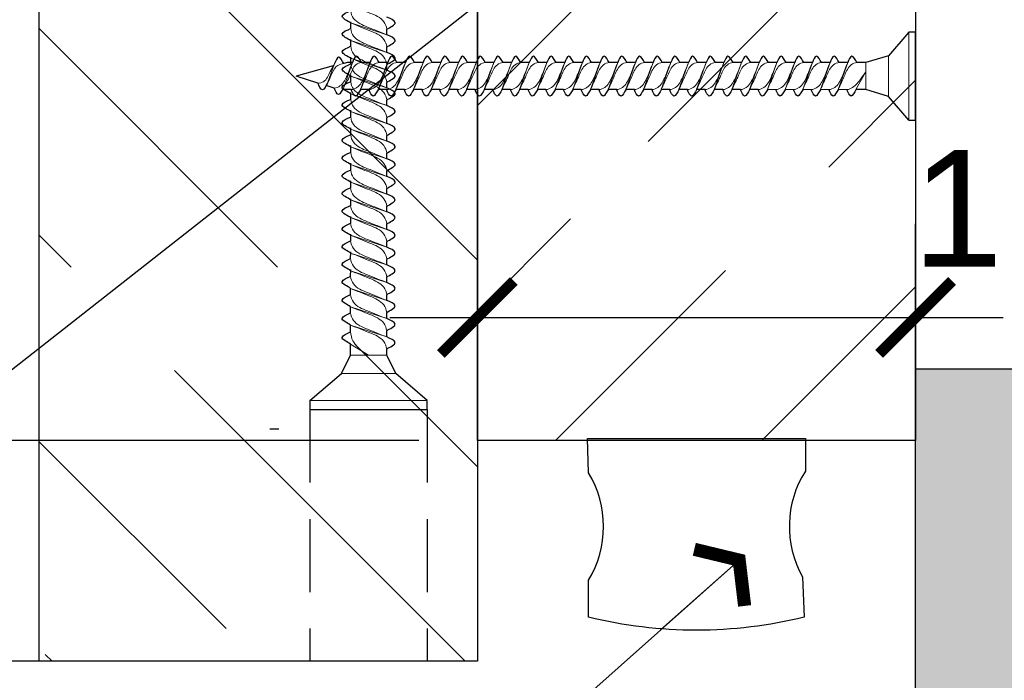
# Model space of a CAD drawing. Header units: inches. Extents: x 13.5 to 67, y 51.4 to 78.9.
# Tile 4 of 12: x 26.8 to 30.1, y 60.3 to 62.6. Entities that reach past the tile are written whole.
import ezdxf

# ---------------------------------------------------------------- set-up
doc = ezdxf.new("R2010")
doc.units = ezdxf.units.IN
doc.header["$MEASUREMENT"] = 0
doc.linetypes.add('DASHED', pattern=[0.75, 0.5, -0.25])
doc.linetypes.add('HIDDEN', pattern=[0.375, 0.25, -0.125])
for name, color, linetype in [('L-DETL-ANNO', 1, 'Continuous'), ('L-DETL-DIMS', 1, 'Continuous'), ('L-DETL-HIDD', 150, 'HIDDEN'), ('L-DETL-LIGHT', 247, 'Continuous'), ('L-DETL-LINE-BOLD', 3, 'Continuous'), ('L-DETL-LINE-MEDM-BOLD', 2, 'Continuous'), ('L-DETL-LINE-MEDM-FINE', 1, 'Continuous'), ('L-DETL-PATT-FINE', 96, 'Continuous'), ('L-DETL-PATT-MEDM', 135, 'Continuous')]:
    doc.layers.add(name, color=color, linetype=linetype)
doc.styles.add('Arial', font='arial.ttf')
doc.dimstyles.new('(IN) 3', dxfattribs={"dimscale": 4, "dimtxt": 0.1, "dimasz": 0.09, "dimexe": 0.08, "dimexo": 0.05, "dimgap": 0.02, "dimtad": 1, "dimdec": 3, "dimzin": 3, "dimdsep": 46, "dimlunit": 4, "dimtxsty": 'Arial', "dimblk": 'Arrowhead', "dimcen": 0.05, "dimdle": 0.075, "dimclrd": 256, "dimclre": 256, "dimclrt": 11, "dimadec": 0, "dimazin": 0, "dimtfac": 1, "dimtdec": 3, "dimtofl": 0, "dimtmove": 0, "dimatfit": 3, "dimldrblk": 'Arrowhead', "dimfxl": 1, "dimfrac": 2, "dimtolj": 1, "dimtzin": 0, "dimlwd": -1, "dimlwe": -1, "dimarcsym": 0})
doc.dimstyles.new('(IN) 3$0', dxfattribs={"dimscale": 4, "dimtxt": 0.1, "dimasz": 0.0625, "dimexe": 0.08, "dimexo": 0.05, "dimgap": 0.02, "dimtad": 1, "dimdec": 3, "dimzin": 3, "dimdsep": 46, "dimlunit": 4, "dimtxsty": 'Arial', "dimblk": 'ARCHTICK', "dimcen": 0.05, "dimdle": 0.075, "dimclrd": 256, "dimclre": 256, "dimclrt": 11, "dimadec": 0, "dimazin": 0, "dimtfac": 1, "dimtdec": 3, "dimtofl": 0, "dimtmove": 0, "dimatfit": 3, "dimldrblk": 'Arrowhead', "dimfxl": 1, "dimfrac": 2, "dimtolj": 1, "dimtzin": 0, "dimlwd": -1, "dimlwe": -1, "dimarcsym": 0})

# ---------------------------------------------------------------- blocks, each defined once
blk = doc.blocks.new('Arrowhead')
blk.add_line((0, 0), (-1, 0))
at = {"const_width": 0.125}
blk.add_lwpolyline([(-0.2507, 0.3602), (0, 0), (-0.2507, -0.3602)], dxfattribs=at)
blk = doc.blocks.new('_ARCHTICK')
at = {"linetype": 'ByBlock', "const_width": 0.15}
blk.add_lwpolyline([(-0.5, -0.5), (0.5, 0.5)], dxfattribs=at)
blk = doc.blocks.new('*D26')
at = {"layer": 'Defpoints', "color": 0, "transparency": 16777216}
for p in [(26.8198, 63.6088), (25.7915, 61.1137), (26.8196, 61.1137)]:
    blk.add_point(p, dxfattribs=at)
at = {"layer": 'L-DETL-DIMS', "transparency": 16777216}
for p, q in [((25.7915, 63.9088), (25.7915, 60.8137)), ((26.6198, 63.6088), (25.4715, 63.6088)), ((26.6196, 61.1137), (25.4715, 61.1137))]:
    blk.add_line(p, q, dxfattribs=at)
at = {"layer": 'L-DETL-DIMS', "transparency": 16777216, "xscale": 0.25, "yscale": 0.25, "zscale": 0.25}
for p, rotation in [((25.7915, 63.6088), 90), ((25.7915, 61.1137), 270)]:
    blk.add_blockref('_ARCHTICK', p, dxfattribs=dict(at, rotation=rotation))
at = {"layer": 'L-DETL-DIMS', "color": 11, "transparency": 16777216, "insert": (25.5047, 62.0897), "char_height": 0.4, "attachment_point": 5, "rotation": 90, "style": 'Arial'}
blk.add_mtext('\\A1;2 1/2"', dxfattribs=at)
blk = doc.blocks.new('*U39')
for p, q in [((0, -4.98), (0, 4.98)), ((0, 4.98), (0.77, 4.98)), ((0.77, 4.98), (3.06, 2.3)), ((3.06, 2.3), (5.63, 1.53)), ((5.66, 1.53), (6.63, 1.53)), ((7.66, 1.53), (8.63, 1.53)), ((9.66, 1.53), (10.63, 1.53)), ((11.66, 1.53), (12.63, 1.53)), ((13.66, 1.53), (14.63, 1.53)), ((15.66, 1.53), (16.63, 1.53)), ((17.66, 1.53), (18.63, 1.53)), ((19.66, 1.53), (20.63, 1.53)), ((21.66, 1.53), (22.63, 1.53)), ((23.66, 1.53), (24.63, 1.53)), ((25.66, 1.53), (26.63, 1.53)), ((27.66, 1.53), (28.63, 1.53)), ((29.66, 1.53), (30.63, 1.53)), ((31.66, 1.53), (32.63, 1.53)), ((33.66, 1.53), (34.63, 1.53)), ((35.66, 1.53), (36.63, 1.53)), ((37.66, 1.53), (38.63, 1.53)), ((39.66, 1.53), (40.63, 1.53)), ((41.66, 1.53), (42.63, 1.53)), ((43.66, 1.53), (44.63, 1.53)), ((45.66, 1.53), (46.63, 1.53)), ((47.66, 1.53), (48.63, 1.53)), ((49.66, 1.53), (50.63, 1.53)), ((51.66, 1.53), (52.63, 1.53)), ((53.66, 1.53), (54.63, 1.53)), ((55.66, 1.53), (56.63, 1.53)), ((57.66, 1.53), (58.63, 1.53)), ((59.66, 1.53), (60.63, 1.53)), ((61.66, 1.53), (62.63, 1.53)), ((63.66, 1.53), (64.2, 1.53)), ((64.2, 1.53), (64.63, 1.43)), ((65.82, 1.15), (70, 0)), ((67.56, -0.81), (70, 0)), ((65.7, -1.36), (66.62, -1.06)), ((3.06, -2.3), (5.63, -1.53)), ((5.63, -1.53), (6.73, -1.53)), ((7.75, -1.54), (8.75, -1.53)), ((9.75, -1.54), (10.75, -1.53)), ((11.75, -1.54), (12.75, -1.53)), ((13.75, -1.54), (14.75, -1.53)), ((15.75, -1.54), (16.75, -1.53)), ((17.78, -1.53), (18.78, -1.53)), ((18.7, -1.36), (18.7, -1.36)), ((19.78, -1.53), (20.78, -1.53)), ((21.78, -1.53), (22.78, -1.53)), ((23.78, -1.53), (24.78, -1.53)), ((25.78, -1.53), (26.78, -1.53)), ((27.78, -1.53), (28.78, -1.53)), ((29.78, -1.53), (30.78, -1.53)), ((31.78, -1.53), (32.78, -1.53)), ((33.78, -1.53), (34.78, -1.53)), ((35.78, -1.53), (36.78, -1.53)), ((37.78, -1.53), (38.78, -1.53)), ((39.78, -1.53), (40.78, -1.53)), ((41.78, -1.53), (42.78, -1.53)), ((43.78, -1.53), (44.78, -1.53)), ((45.78, -1.53), (46.78, -1.53)), ((47.78, -1.53), (48.78, -1.53)), ((49.78, -1.53), (50.78, -1.53)), ((51.78, -1.53), (52.78, -1.53)), ((53.78, -1.53), (54.78, -1.53)), ((55.78, -1.53), (56.78, -1.53)), ((57.78, -1.53), (58.78, -1.53)), ((59.78, -1.53), (60.78, -1.53)), ((61.78, -1.53), (62.78, -1.53)), ((63.78, -1.53), (64.78, -1.53)), ((0.77, -4.98), (3.06, -2.3)), ((0.77, -4.98), (0, -4.98))]:
    blk.add_line(p, q)
at = {"lineweight": 15}
for p, q in [((0.77, 4.98), (0.77, -4.98)), ((3.06, -2.3), (3.06, 2.3))]:
    blk.add_line(p, q, dxfattribs=at)
at = {"lineweight": 5}
for p, q in [((5.63, -1.53), (5.63, 1.53)), ((7.66, 1.53), (8.75, -1.53)), ((9.66, 1.53), (10.75, -1.53)), ((11.66, 1.53), (12.75, -1.53)), ((13.66, 1.53), (14.75, -1.53)), ((15.66, 1.53), (16.75, -1.53)), ((17.66, 1.53), (18.75, -1.53)), ((19.66, 1.53), (20.75, -1.53)), ((21.66, 1.53), (22.75, -1.53)), ((23.66, 1.53), (24.75, -1.53)), ((25.66, 1.53), (26.75, -1.53)), ((27.66, 1.53), (28.75, -1.53)), ((29.66, 1.53), (30.75, -1.53)), ((31.66, 1.53), (32.75, -1.53)), ((33.66, 1.53), (34.75, -1.53)), ((35.66, 1.53), (36.75, -1.53)), ((37.66, 1.53), (38.75, -1.53)), ((39.66, 1.53), (40.75, -1.53)), ((41.66, 1.53), (42.75, -1.53)), ((43.66, 1.53), (44.75, -1.53)), ((45.66, 1.53), (46.75, -1.53)), ((47.66, 1.53), (48.75, -1.53)), ((49.66, 1.53), (50.75, -1.53)), ((51.66, 1.53), (52.75, -1.53)), ((53.66, 1.53), (54.75, -1.53)), ((55.66, 1.53), (56.75, -1.53)), ((57.66, 1.53), (58.75, -1.53)), ((59.66, 1.53), (60.75, -1.53)), ((61.66, 1.53), (62.75, -1.53)), ((63.66, 1.53), (64.67, -1.36)), ((65.67, 1.44), (66.47, -0.81)), ((5.63, 0.49), (6.73, -1.53))]:
    blk.add_line(p, q, dxfattribs=at)
for points, start_tangent, end_tangent in [([(6.63, 1.53), (7.2, 2.25), (7.66, 1.53)], (0.571797, 0.820395), (0.389557, -0.921002)), ([(8.63, 1.53), (9.2, 2.25), (9.66, 1.53)], (0.571797, 0.820395), (0.389557, -0.921002)), ([(10.63, 1.53), (11.2, 2.25), (11.66, 1.53)], (0.571797, 0.820395), (0.389557, -0.921002)), ([(12.63, 1.53), (13.2, 2.25), (13.66, 1.53)], (0.571797, 0.820395), (0.389557, -0.921002)), ([(14.63, 1.53), (15.2, 2.25), (15.66, 1.53)], (0.571797, 0.820395), (0.389557, -0.921002)), ([(16.63, 1.53), (17.2, 2.25), (17.66, 1.53)], (0.571797, 0.820395), (0.389557, -0.921002)), ([(18.63, 1.53), (19.2, 2.25), (19.66, 1.53)], (0.571797, 0.820395), (0.389557, -0.921002)), ([(20.63, 1.53), (21.2, 2.25), (21.66, 1.53)], (0.571797, 0.820395), (0.389557, -0.921002)), ([(22.63, 1.53), (23.2, 2.25), (23.66, 1.53)], (0.571797, 0.820395), (0.389557, -0.921002)), ([(24.63, 1.53), (25.2, 2.25), (25.66, 1.53)], (0.571797, 0.820395), (0.389557, -0.921002)), ([(26.63, 1.53), (27.2, 2.25), (27.66, 1.53)], (0.571797, 0.820395), (0.389557, -0.921002)), ([(28.63, 1.53), (29.2, 2.25), (29.66, 1.53)], (0.571797, 0.820395), (0.389557, -0.921002)), ([(30.63, 1.53), (31.2, 2.25), (31.66, 1.53)], (0.571797, 0.820395), (0.389557, -0.921002)), ([(32.63, 1.53), (33.2, 2.25), (33.66, 1.53)], (0.571797, 0.820395), (0.389557, -0.921002)), ([(34.63, 1.53), (35.2, 2.25), (35.66, 1.53)], (0.571797, 0.820395), (0.389557, -0.921002)), ([(36.63, 1.53), (37.2, 2.25), (37.66, 1.53)], (0.571797, 0.820395), (0.389557, -0.921002)), ([(38.63, 1.53), (39.2, 2.25), (39.66, 1.53)], (0.571797, 0.820395), (0.389557, -0.921002)), ([(40.63, 1.53), (41.2, 2.25), (41.66, 1.53)], (0.571797, 0.820395), (0.389557, -0.921002)), ([(42.63, 1.53), (43.2, 2.25), (43.66, 1.53)], (0.571797, 0.820395), (0.389557, -0.921002)), ([(44.63, 1.53), (45.2, 2.25), (45.66, 1.53)], (0.571797, 0.820395), (0.389557, -0.921002)), ([(46.63, 1.53), (47.2, 2.25), (47.66, 1.53)], (0.571797, 0.820395), (0.389557, -0.921002)), ([(48.63, 1.53), (49.2, 2.25), (49.66, 1.53)], (0.571797, 0.820395), (0.389557, -0.921002)), ([(50.63, 1.53), (51.2, 2.25), (51.66, 1.53)], (0.571797, 0.820395), (0.389557, -0.921002)), ([(52.63, 1.53), (53.2, 2.25), (53.66, 1.53)], (0.571797, 0.820395), (0.389557, -0.921002)), ([(54.63, 1.53), (55.2, 2.25), (55.66, 1.53)], (0.571797, 0.820395), (0.389557, -0.921002)), ([(56.63, 1.53), (57.2, 2.25), (57.66, 1.53)], (0.571797, 0.820395), (0.389557, -0.921002)), ([(58.63, 1.53), (59.2, 2.25), (59.66, 1.53)], (0.571797, 0.820395), (0.389557, -0.921002)), ([(60.63, 1.53), (61.2, 2.25), (61.66, 1.53)], (0.571797, 0.820395), (0.389557, -0.921002)), ([(62.63, 1.53), (63.2, 2.25), (63.66, 1.53)], (0.571797, 0.820395), (0.389557, -0.921002)), ([(64.63, 1.43), (65.21, 2.16), (65.67, 1.44)], (0.571797, 0.820395), (0.389557, -0.921002)), ([(66.47, -0.81), (67.04, -1.54), (67.56, -0.81)], (0.571797, -0.820395), (0.389557, 0.921002)), ([(6.73, -1.54), (7.29, -2.25), (7.75, -1.54)], (0.571797, -0.820395), (0.389557, 0.921002)), ([(8.75, -1.54), (9.32, -2.25), (9.78, -1.54)], (0.571797, -0.820395), (0.389557, 0.921002)), ([(10.75, -1.54), (11.32, -2.25), (11.78, -1.54)], (0.571797, -0.820395), (0.389557, 0.921002)), ([(12.75, -1.54), (13.32, -2.25), (13.78, -1.54)], (0.571797, -0.820395), (0.389557, 0.921002)), ([(14.75, -1.54), (15.32, -2.25), (15.78, -1.54)], (0.571797, -0.820395), (0.389557, 0.921002)), ([(16.75, -1.54), (17.32, -2.25), (17.78, -1.54)], (0.571797, -0.820395), (0.389557, 0.921002)), ([(18.75, -1.54), (19.32, -2.25), (19.78, -1.54)], (0.571797, -0.820395), (0.389557, 0.921002)), ([(20.75, -1.54), (21.32, -2.25), (21.78, -1.54)], (0.571797, -0.820395), (0.389557, 0.921002)), ([(22.75, -1.54), (23.32, -2.25), (23.78, -1.54)], (0.571797, -0.820395), (0.389557, 0.921002)), ([(24.75, -1.54), (25.32, -2.25), (25.78, -1.54)], (0.571797, -0.820395), (0.389557, 0.921002)), ([(26.75, -1.54), (27.32, -2.25), (27.78, -1.54)], (0.571797, -0.820395), (0.389557, 0.921002)), ([(28.75, -1.54), (29.32, -2.25), (29.78, -1.54)], (0.571797, -0.820395), (0.389557, 0.921002)), ([(30.75, -1.54), (31.32, -2.25), (31.78, -1.54)], (0.571797, -0.820395), (0.389557, 0.921002)), ([(32.75, -1.54), (33.32, -2.25), (33.78, -1.54)], (0.571797, -0.820395), (0.389557, 0.921002)), ([(34.75, -1.54), (35.32, -2.25), (35.78, -1.54)], (0.571797, -0.820395), (0.389557, 0.921002)), ([(36.75, -1.54), (37.32, -2.25), (37.78, -1.54)], (0.571797, -0.820395), (0.389557, 0.921002)), ([(38.75, -1.54), (39.32, -2.25), (39.78, -1.54)], (0.571797, -0.820395), (0.389557, 0.921002)), ([(40.75, -1.54), (41.32, -2.25), (41.78, -1.54)], (0.571797, -0.820395), (0.389557, 0.921002)), ([(42.75, -1.54), (43.32, -2.25), (43.78, -1.54)], (0.571797, -0.820395), (0.389557, 0.921002)), ([(44.75, -1.54), (45.32, -2.25), (45.78, -1.54)], (0.571797, -0.820395), (0.389557, 0.921002)), ([(46.75, -1.54), (47.32, -2.25), (47.78, -1.54)], (0.571797, -0.820395), (0.389557, 0.921002)), ([(48.75, -1.54), (49.32, -2.25), (49.78, -1.54)], (0.571797, -0.820395), (0.389557, 0.921002)), ([(50.75, -1.54), (51.32, -2.25), (51.78, -1.54)], (0.571797, -0.820395), (0.389557, 0.921002)), ([(52.75, -1.54), (53.32, -2.25), (53.78, -1.54)], (0.571797, -0.820395), (0.389557, 0.921002)), ([(54.75, -1.54), (55.32, -2.25), (55.78, -1.54)], (0.571797, -0.820395), (0.389557, 0.921002)), ([(56.75, -1.54), (57.32, -2.25), (57.78, -1.54)], (0.571797, -0.820395), (0.389557, 0.921002)), ([(58.75, -1.54), (59.32, -2.25), (59.78, -1.54)], (0.571797, -0.820395), (0.389557, 0.921002)), ([(60.75, -1.54), (61.32, -2.25), (61.78, -1.54)], (0.571797, -0.820395), (0.389557, 0.921002)), ([(62.75, -1.54), (63.32, -2.25), (63.78, -1.54)], (0.571797, -0.820395), (0.389557, 0.921002)), ([(64.67, -1.36), (65.24, -2.08), (65.7, -1.37)], (0.571797, -0.820395), (0.389557, 0.921002))]:
    blk.add_spline(points, degree=3, dxfattribs=dict(start_tangent=start_tangent, end_tangent=end_tangent))
at = {"lineweight": 15}
for points, start_tangent, end_tangent in [([(6.63, 1.53), (7.27, 1.28), (8.01, 0.1), (8.75, -1.53)], (0.99352, -0.113659), (0.389557, -0.921002)), ([(9.78, -1.53), (9.14, -1.28), (8.32, -0.1), (7.66, 1.53)], (-0.99352, 0.113659), (-0.389557, 0.921002)), ([(8.63, 1.53), (9.27, 1.28), (10.01, 0.1), (10.75, -1.53)], (0.99352, -0.113659), (0.389557, -0.921002)), ([(11.78, -1.53), (11.14, -1.28), (10.32, -0.1), (9.66, 1.53)], (-0.99352, 0.113659), (-0.389557, 0.921002)), ([(10.63, 1.53), (11.27, 1.28), (12.01, 0.1), (12.75, -1.53)], (0.99352, -0.113659), (0.389557, -0.921002)), ([(13.78, -1.53), (13.14, -1.28), (12.32, -0.1), (11.66, 1.53)], (-0.99352, 0.113659), (-0.389557, 0.921002)), ([(12.63, 1.53), (13.27, 1.28), (14.01, 0.1), (14.75, -1.53)], (0.99352, -0.113659), (0.389557, -0.921002)), ([(15.78, -1.53), (15.14, -1.28), (14.32, -0.1), (13.66, 1.53)], (-0.99352, 0.113659), (-0.389557, 0.921002)), ([(14.63, 1.53), (15.27, 1.28), (16.01, 0.1), (16.75, -1.53)], (0.99352, -0.113659), (0.389557, -0.921002)), ([(17.78, -1.53), (17.14, -1.28), (16.32, -0.1), (15.66, 1.53)], (-0.99352, 0.113659), (-0.389557, 0.921002)), ([(16.63, 1.53), (17.27, 1.28), (18.01, 0.1), (18.75, -1.53)], (0.99352, -0.113659), (0.389557, -0.921002)), ([(19.78, -1.53), (19.14, -1.28), (18.32, -0.1), (17.66, 1.53)], (-0.99352, 0.113659), (-0.389557, 0.921002)), ([(18.63, 1.53), (19.27, 1.28), (20.01, 0.1), (20.75, -1.53)], (0.99352, -0.113659), (0.389557, -0.921002)), ([(21.78, -1.53), (21.14, -1.28), (20.32, -0.1), (19.66, 1.53)], (-0.99352, 0.113659), (-0.389557, 0.921002)), ([(20.63, 1.53), (21.27, 1.28), (22.01, 0.1), (22.75, -1.53)], (0.99352, -0.113659), (0.389557, -0.921002)), ([(23.78, -1.53), (23.14, -1.28), (22.32, -0.1), (21.66, 1.53)], (-0.99352, 0.113659), (-0.389557, 0.921002)), ([(22.63, 1.53), (23.27, 1.28), (24.01, 0.1), (24.75, -1.53)], (0.99352, -0.113659), (0.389557, -0.921002)), ([(25.78, -1.53), (25.14, -1.28), (24.32, -0.1), (23.66, 1.53)], (-0.99352, 0.113659), (-0.389557, 0.921002)), ([(24.63, 1.53), (25.27, 1.28), (26.01, 0.1), (26.75, -1.53)], (0.99352, -0.113659), (0.389557, -0.921002)), ([(27.78, -1.53), (27.14, -1.28), (26.32, -0.1), (25.66, 1.53)], (-0.99352, 0.113659), (-0.389557, 0.921002)), ([(26.63, 1.53), (27.27, 1.28), (28.01, 0.1), (28.75, -1.53)], (0.99352, -0.113659), (0.389557, -0.921002)), ([(29.78, -1.53), (29.14, -1.28), (28.32, -0.1), (27.66, 1.53)], (-0.99352, 0.113659), (-0.389557, 0.921002)), ([(28.63, 1.53), (29.27, 1.28), (30.01, 0.1), (30.75, -1.53)], (0.99352, -0.113659), (0.389557, -0.921002)), ([(31.78, -1.53), (31.14, -1.28), (30.32, -0.1), (29.66, 1.53)], (-0.99352, 0.113659), (-0.389557, 0.921002)), ([(30.63, 1.53), (31.27, 1.28), (32.01, 0.1), (32.75, -1.53)], (0.99352, -0.113659), (0.389557, -0.921002)), ([(33.78, -1.53), (33.14, -1.28), (32.32, -0.1), (31.66, 1.53)], (-0.99352, 0.113659), (-0.389557, 0.921002)), ([(32.63, 1.53), (33.27, 1.28), (34.01, 0.1), (34.75, -1.53)], (0.99352, -0.113659), (0.389557, -0.921002)), ([(35.78, -1.53), (35.14, -1.28), (34.32, -0.1), (33.66, 1.53)], (-0.99352, 0.113659), (-0.389557, 0.921002)), ([(34.63, 1.53), (35.27, 1.28), (36.01, 0.1), (36.75, -1.53)], (0.99352, -0.113659), (0.389557, -0.921002)), ([(37.78, -1.53), (37.14, -1.28), (36.32, -0.1), (35.66, 1.53)], (-0.99352, 0.113659), (-0.389557, 0.921002)), ([(36.63, 1.53), (37.27, 1.28), (38.01, 0.1), (38.75, -1.53)], (0.99352, -0.113659), (0.389557, -0.921002)), ([(39.78, -1.53), (39.14, -1.28), (38.32, -0.1), (37.66, 1.53)], (-0.99352, 0.113659), (-0.389557, 0.921002)), ([(38.63, 1.53), (39.27, 1.28), (40.01, 0.1), (40.75, -1.53)], (0.99352, -0.113659), (0.389557, -0.921002)), ([(41.78, -1.53), (41.14, -1.28), (40.32, -0.1), (39.66, 1.53)], (-0.99352, 0.113659), (-0.389557, 0.921002)), ([(40.63, 1.53), (41.27, 1.28), (42.01, 0.1), (42.75, -1.53)], (0.99352, -0.113659), (0.389557, -0.921002)), ([(43.78, -1.53), (43.14, -1.28), (42.32, -0.1), (41.66, 1.53)], (-0.99352, 0.113659), (-0.389557, 0.921002)), ([(42.63, 1.53), (43.27, 1.28), (44.01, 0.1), (44.75, -1.53)], (0.99352, -0.113659), (0.389557, -0.921002)), ([(45.78, -1.53), (45.14, -1.28), (44.32, -0.1), (43.66, 1.53)], (-0.99352, 0.113659), (-0.389557, 0.921002)), ([(44.63, 1.53), (45.27, 1.28), (46.01, 0.1), (46.75, -1.53)], (0.99352, -0.113659), (0.389557, -0.921002)), ([(47.78, -1.53), (47.14, -1.28), (46.32, -0.1), (45.66, 1.53)], (-0.99352, 0.113659), (-0.389557, 0.921002)), ([(46.63, 1.53), (47.27, 1.28), (48.01, 0.1), (48.75, -1.53)], (0.99352, -0.113659), (0.389557, -0.921002)), ([(49.78, -1.53), (49.14, -1.28), (48.32, -0.1), (47.66, 1.53)], (-0.99352, 0.113659), (-0.389557, 0.921002)), ([(48.63, 1.53), (49.27, 1.28), (50.01, 0.1), (50.75, -1.53)], (0.99352, -0.113659), (0.389557, -0.921002)), ([(51.78, -1.53), (51.14, -1.28), (50.32, -0.1), (49.66, 1.53)], (-0.99352, 0.113659), (-0.389557, 0.921002)), ([(50.63, 1.53), (51.27, 1.28), (52.01, 0.1), (52.75, -1.53)], (0.99352, -0.113659), (0.389557, -0.921002)), ([(53.78, -1.53), (53.14, -1.28), (52.32, -0.1), (51.66, 1.53)], (-0.99352, 0.113659), (-0.389557, 0.921002)), ([(52.63, 1.53), (53.27, 1.28), (54.01, 0.1), (54.75, -1.53)], (0.99352, -0.113659), (0.389557, -0.921002)), ([(55.78, -1.53), (55.14, -1.28), (54.32, -0.1), (53.66, 1.53)], (-0.99352, 0.113659), (-0.389557, 0.921002)), ([(54.63, 1.53), (55.27, 1.28), (56.01, 0.1), (56.75, -1.53)], (0.99352, -0.113659), (0.389557, -0.921002)), ([(57.78, -1.53), (57.14, -1.28), (56.32, -0.1), (55.66, 1.53)], (-0.99352, 0.113659), (-0.389557, 0.921002)), ([(56.63, 1.53), (57.27, 1.28), (58.01, 0.1), (58.75, -1.53)], (0.99352, -0.113659), (0.389557, -0.921002)), ([(59.78, -1.53), (59.14, -1.28), (58.32, -0.1), (57.66, 1.53)], (-0.99352, 0.113659), (-0.389557, 0.921002)), ([(58.63, 1.53), (59.27, 1.28), (60.01, 0.1), (60.75, -1.53)], (0.99352, -0.113659), (0.389557, -0.921002)), ([(61.78, -1.53), (61.14, -1.28), (60.32, -0.1), (59.66, 1.53)], (-0.99352, 0.113659), (-0.389557, 0.921002)), ([(60.63, 1.53), (61.27, 1.28), (62.01, 0.1), (62.75, -1.53)], (0.99352, -0.113659), (0.389557, -0.921002)), ([(63.78, -1.53), (63.14, -1.28), (62.32, -0.1), (61.66, 1.53)], (-0.99352, 0.113659), (-0.389557, 0.921002)), ([(62.63, 1.53), (63.27, 1.28), (63.93, 0.06), (64.67, -1.36)], (0.99352, -0.113659), (0.389557, -0.921002)), ([(65.7, -1.36), (65.06, -1.11), (64.32, -0.09), (63.66, 1.53)], (-0.99352, 0.113659), (-0.389557, 0.921002)), ([(66.47, -0.81), (65.29, 1.21), (64.63, 1.43)], (-0.496909, 0.867802), (-0.991248, 0.132009)), ([(67.56, -0.81), (66.93, -0.63), (66.17, 0.52), (65.73, 1.29)], (-0.990453, 0.137848), (-0.537265, 0.843413)), ([(7.75, -1.53), (7.11, -1.28), (6.17, -0.29), (5.63, 0.55)], (-0.99352, 0.113659), (-0.389557, 0.921002))]:
    blk.add_spline(points, degree=3, dxfattribs=dict(at, start_tangent=start_tangent, end_tangent=end_tangent))
blk = doc.blocks.new('*U22')
for p, q in [((0, -6.63), (0, 6.63)), ((0, 6.63), (1.02, 6.63)), ((1.02, 6.63), (4.08, 3.06)), ((4.08, 3.06), (6.12, 2.04)), ((6.12, 2.04), (6.82, 2.04)), ((8.19, 2.04), (8.89, 2.04)), ((10.26, 2.04), (10.96, 2.04)), ((12.33, 2.05), (12.96, 2.05)), ((14.33, 2.05), (14.97, 2.05)), ((14.33, 2.05), (14.96, 2.05)), ((16.33, 2.05), (16.96, 2.05)), ((18.33, 2.05), (18.96, 2.05)), ((20.33, 2.05), (20.96, 2.05)), ((22.33, 2.05), (22.96, 2.05)), ((24.33, 2.05), (24.96, 2.05)), ((26.33, 2.05), (26.96, 2.05)), ((28.33, 2.05), (28.96, 2.05)), ((30.33, 2.05), (30.96, 2.05)), ((32.33, 2.05), (32.96, 2.05)), ((34.33, 2.05), (34.96, 2.05)), ((36.33, 2.05), (36.96, 2.05)), ((38.33, 2.05), (38.96, 2.06)), ((40.33, 2.05), (40.96, 2.06)), ((42.33, 2.06), (42.96, 2.06)), ((4.08, -3.06), (6.12, -2.04)), ((6.12, -2.04), (7.39, -2.04)), ((8.76, -2.04), (9.54, -2.04)), ((10.91, -2.04), (11.61, -2.04)), ((12.98, -2.04), (13.68, -2.04)), ((15.02, -2.04), (15.82, -2.03)), ((17.02, -2.04), (17.82, -2.03)), ((19.02, -2.03), (19.82, -2.03)), ((21.02, -2.03), (21.82, -2.03)), ((23.02, -2.03), (23.82, -2.03)), ((25.02, -2.03), (25.82, -2.03)), ((27.02, -2.03), (27.82, -2.03)), ((29.02, -2.03), (29.82, -2.03)), ((31.02, -2.03), (31.82, -2.03)), ((33.02, -2.03), (33.82, -2.03)), ((35.02, -2.03), (35.82, -2.03)), ((37.02, -2.03), (37.82, -2.03)), ((39.02, -2.03), (39.82, -2.03)), ((41.02, -2.03), (41.82, -2.03)), ((43.02, -2.03), (43.82, -2.03)), ((1.02, -6.63), (4.08, -3.06)), ((1.02, -6.63), (0, -6.63))]:
    blk.add_line(p, q)
at = {"lineweight": 15}
for p, q in [((1.02, 6.63), (1.02, -6.63)), ((4.08, -3.06), (4.08, 3.06))]:
    blk.add_line(p, q, dxfattribs=at)
at = {"lineweight": 5}
for p, q in [((6.12, -2.04), (6.12, 2.04)), ((8.19, 2.04), (9.54, -2.04)), ((10.26, 2.05), (11.61, -2.04)), ((12.33, 2.05), (13.68, -2.04)), ((14.33, 2.05), (15.68, -2.04)), ((16.33, 2.05), (17.68, -2.04)), ((18.33, 2.05), (19.68, -2.04)), ((20.33, 2.05), (21.68, -2.04)), ((22.33, 2.05), (23.68, -2.04)), ((24.33, 2.05), (25.68, -2.04)), ((26.33, 2.05), (27.68, -2.04)), ((28.33, 2.05), (29.68, -2.04)), ((30.33, 2.05), (31.68, -2.04)), ((32.33, 2.05), (33.68, -2.04)), ((34.33, 2.05), (35.68, -2.04)), ((36.33, 2.05), (37.68, -2.03)), ((38.33, 2.06), (39.68, -2.03)), ((40.33, 2.06), (41.68, -2.03)), ((42.33, 2.06), (43.68, -2.03)), ((6.12, 0), (7.39, -2.04))]:
    blk.add_line(p, q, dxfattribs=at)
for points, start_tangent, end_tangent in [([(6.82, 2.04), (7.58, 3), (8.19, 2.04)], (0.571797, 0.820395), (0.389557, -0.921002)), ([(8.89, 2.04), (9.65, 3), (10.26, 2.05)], (0.571797, 0.820395), (0.389557, -0.921002)), ([(10.96, 2.04), (11.72, 3), (12.33, 2.05)], (0.571797, 0.820395), (0.389557, -0.921002)), ([(12.96, 2.05), (13.72, 3), (14.33, 2.05)], (0.571797, 0.820395), (0.389557, -0.921002)), ([(14.96, 2.05), (15.72, 3), (16.33, 2.05)], (0.571797, 0.820395), (0.389557, -0.921002)), ([(16.96, 2.05), (17.72, 3), (18.33, 2.05)], (0.571797, 0.820395), (0.389557, -0.921002)), ([(18.96, 2.05), (19.72, 3), (20.33, 2.05)], (0.571797, 0.820395), (0.389557, -0.921002)), ([(20.96, 2.05), (21.72, 3), (22.33, 2.05)], (0.571797, 0.820395), (0.389557, -0.921002)), ([(22.96, 2.05), (23.72, 3), (24.33, 2.05)], (0.571797, 0.820395), (0.389557, -0.921002)), ([(24.96, 2.05), (25.72, 3.01), (26.33, 2.05)], (0.571797, 0.820395), (0.389557, -0.921002)), ([(26.96, 2.05), (27.72, 3.01), (28.33, 2.05)], (0.571797, 0.820395), (0.389557, -0.921002)), ([(28.96, 2.05), (29.72, 3.01), (30.33, 2.05)], (0.571797, 0.820395), (0.389557, -0.921002)), ([(30.96, 2.05), (31.72, 3.01), (32.33, 2.05)], (0.571797, 0.820395), (0.389557, -0.921002)), ([(32.96, 2.05), (33.72, 3.01), (34.33, 2.05)], (0.571797, 0.820395), (0.389557, -0.921002)), ([(34.96, 2.05), (35.72, 3.01), (36.33, 2.05)], (0.571797, 0.820395), (0.389557, -0.921002)), ([(36.96, 2.05), (37.72, 3.01), (38.33, 2.06)], (0.571797, 0.820395), (0.389557, -0.921002)), ([(38.96, 2.05), (39.72, 3.01), (40.33, 2.06)], (0.571797, 0.820395), (0.389557, -0.921002)), ([(40.96, 2.05), (41.72, 3.01), (42.33, 2.06)], (0.571797, 0.820395), (0.389557, -0.921002)), ([(42.96, 2.05), (43.72, 3.01), (44.33, 2.06)], (0.571797, 0.820395), (0.389557, -0.921002)), ([(7.39, -2.05), (8.15, -3), (8.76, -2.05)], (0.571797, -0.820395), (0.389557, 0.921002)), ([(9.54, -2.05), (10.29, -3), (10.91, -2.05)], (0.571797, -0.820395), (0.389557, 0.921002)), ([(11.61, -2.05), (12.36, -3), (12.98, -2.05)], (0.571797, -0.820395), (0.389557, 0.921002)), ([(13.68, -2.04), (14.43, -3), (15.04, -2.05)], (0.571797, -0.820395), (0.389557, 0.921002)), ([(15.68, -2.04), (16.43, -3), (17.04, -2.05)], (0.571797, -0.820395), (0.389557, 0.921002)), ([(17.68, -2.04), (18.43, -3), (19.04, -2.05)], (0.571797, -0.820395), (0.389557, 0.921002)), ([(19.68, -2.04), (20.43, -3), (21.04, -2.05)], (0.571797, -0.820395), (0.389557, 0.921002)), ([(21.68, -2.04), (22.43, -3), (23.04, -2.05)], (0.571797, -0.820395), (0.389557, 0.921002)), ([(23.68, -2.04), (24.43, -3), (25.04, -2.04)], (0.571797, -0.820395), (0.389557, 0.921002)), ([(25.68, -2.04), (26.43, -3), (27.04, -2.04)], (0.571797, -0.820395), (0.389557, 0.921002)), ([(27.68, -2.04), (28.43, -3), (29.04, -2.04)], (0.571797, -0.820395), (0.389557, 0.921002)), ([(29.68, -2.04), (30.43, -3), (31.04, -2.04)], (0.571797, -0.820395), (0.389557, 0.921002)), ([(31.68, -2.04), (32.43, -3), (33.04, -2.04)], (0.571797, -0.820395), (0.389557, 0.921002)), ([(33.68, -2.04), (34.43, -3), (35.04, -2.04)], (0.571797, -0.820395), (0.389557, 0.921002)), ([(35.68, -2.04), (36.43, -3), (37.04, -2.04)], (0.571797, -0.820395), (0.389557, 0.921002)), ([(37.68, -2.04), (38.43, -2.99), (39.04, -2.04)], (0.571797, -0.820395), (0.389557, 0.921002)), ([(39.68, -2.04), (40.43, -2.99), (41.04, -2.04)], (0.571797, -0.820395), (0.389557, 0.921002)), ([(41.68, -2.04), (42.43, -2.99), (43.04, -2.04)], (0.571797, -0.820395), (0.389557, 0.921002)), ([(43.68, -2.04), (44.43, -2.99), (45.04, -2.04)], (0.571797, -0.820395), (0.389557, 0.921002))]:
    blk.add_spline(points, degree=3, dxfattribs=dict(start_tangent=start_tangent, end_tangent=end_tangent))
at = {"lineweight": 15}
for points, start_tangent, end_tangent in [([(6.82, 2.04), (7.68, 1.71), (8.66, 0.13), (9.54, -2.04)], (0.99352, -0.113659), (0.389557, -0.921002)), ([(10.91, -2.04), (10.06, -1.71), (9.07, -0.13), (8.19, 2.04)], (-0.99352, 0.113659), (-0.389557, 0.921002)), ([(8.89, 2.04), (9.75, 1.71), (10.73, 0.13), (11.61, -2.04)], (0.99352, -0.113659), (0.389557, -0.921002)), ([(12.98, -2.04), (12.12, -1.71), (11.14, -0.13), (10.26, 2.04)], (-0.99352, 0.113659), (-0.389557, 0.921002)), ([(10.96, 2.04), (11.81, 1.71), (12.8, 0.13), (13.68, -2.04)], (0.99352, -0.113659), (0.389557, -0.921002)), ([(15.04, -2.04), (14.19, -1.71), (13.21, -0.13), (12.33, 2.04)], (-0.99352, 0.113659), (-0.389557, 0.921002)), ([(12.96, 2.05), (13.81, 1.71), (14.8, 0.13), (15.68, -2.04)], (0.99352, -0.113659), (0.389557, -0.921002)), ([(17.04, -2.04), (16.19, -1.71), (15.21, -0.13), (14.33, 2.05)], (-0.99352, 0.113659), (-0.389557, 0.921002)), ([(14.96, 2.05), (15.81, 1.72), (16.8, 0.13), (17.68, -2.04)], (0.99352, -0.113659), (0.389557, -0.921002)), ([(19.04, -2.04), (18.19, -1.71), (17.21, -0.13), (16.33, 2.05)], (-0.99352, 0.113659), (-0.389557, 0.921002)), ([(16.96, 2.05), (17.81, 1.72), (18.8, 0.13), (19.68, -2.04)], (0.99352, -0.113659), (0.389557, -0.921002)), ([(21.04, -2.04), (20.19, -1.71), (19.21, -0.12), (18.33, 2.05)], (-0.99352, 0.113659), (-0.389557, 0.921002)), ([(18.96, 2.05), (19.81, 1.72), (20.8, 0.14), (21.68, -2.04)], (0.99352, -0.113659), (0.389557, -0.921002)), ([(23.04, -2.04), (22.19, -1.71), (21.21, -0.12), (20.33, 2.05)], (-0.99352, 0.113659), (-0.389557, 0.921002)), ([(20.96, 2.05), (21.81, 1.72), (22.8, 0.14), (23.68, -2.04)], (0.99352, -0.113659), (0.389557, -0.921002)), ([(25.04, -2.04), (24.19, -1.7), (23.21, -0.12), (22.33, 2.05)], (-0.99352, 0.113659), (-0.389557, 0.921002)), ([(22.96, 2.05), (23.81, 1.72), (24.8, 0.14), (25.68, -2.03)], (0.99352, -0.113659), (0.389557, -0.921002)), ([(27.04, -2.03), (26.19, -1.7), (25.21, -0.12), (24.33, 2.05)], (-0.99352, 0.113659), (-0.389557, 0.921002)), ([(24.96, 2.05), (25.81, 1.72), (26.8, 0.14), (27.68, -2.03)], (0.99352, -0.113659), (0.389557, -0.921002)), ([(29.04, -2.03), (28.19, -1.7), (27.21, -0.12), (26.33, 2.05)], (-0.99352, 0.113659), (-0.389557, 0.921002)), ([(26.96, 2.05), (27.81, 1.72), (28.8, 0.14), (29.68, -2.03)], (0.99352, -0.113659), (0.389557, -0.921002)), ([(31.04, -2.03), (30.19, -1.7), (29.21, -0.12), (28.33, 2.05)], (-0.99352, 0.113659), (-0.389557, 0.921002)), ([(28.96, 2.05), (29.81, 1.72), (30.8, 0.14), (31.68, -2.03)], (0.99352, -0.113659), (0.389557, -0.921002)), ([(33.04, -2.03), (32.19, -1.7), (31.21, -0.12), (30.33, 2.05)], (-0.99352, 0.113659), (-0.389557, 0.921002)), ([(30.96, 2.05), (31.81, 1.72), (32.8, 0.14), (33.68, -2.03)], (0.99352, -0.113659), (0.389557, -0.921002)), ([(35.04, -2.03), (34.19, -1.7), (33.21, -0.12), (32.33, 2.05)], (-0.99352, 0.113659), (-0.389557, 0.921002)), ([(32.96, 2.05), (33.81, 1.72), (34.8, 0.14), (35.68, -2.03)], (0.99352, -0.113659), (0.389557, -0.921002)), ([(37.04, -2.03), (36.19, -1.7), (35.21, -0.12), (34.33, 2.05)], (-0.99352, 0.113659), (-0.389557, 0.921002)), ([(34.96, 2.05), (35.81, 1.72), (36.8, 0.14), (37.68, -2.03)], (0.99352, -0.113659), (0.389557, -0.921002)), ([(39.04, -2.03), (38.19, -1.7), (37.21, -0.12), (36.33, 2.05)], (-0.99352, 0.113659), (-0.389557, 0.921002)), ([(36.96, 2.05), (37.81, 1.72), (38.8, 0.14), (39.68, -2.03)], (0.99352, -0.113659), (0.389557, -0.921002)), ([(41.04, -2.03), (40.19, -1.7), (39.21, -0.12), (38.33, 2.05)], (-0.99352, 0.113659), (-0.389557, 0.921002)), ([(38.96, 2.05), (39.81, 1.72), (40.8, 0.14), (41.68, -2.03)], (0.99352, -0.113659), (0.389557, -0.921002)), ([(43.04, -2.03), (42.19, -1.7), (41.21, -0.12), (40.33, 2.05)], (-0.99352, 0.113659), (-0.389557, 0.921002)), ([(40.96, 2.05), (41.81, 1.72), (42.8, 0.14), (43.68, -2.03)], (0.99352, -0.113659), (0.389557, -0.921002)), ([(45.04, -2.03), (44.19, -1.7), (43.21, -0.12), (42.33, 2.05)], (-0.99352, 0.113659), (-0.389557, 0.921002)), ([(42.96, 2.05), (43.81, 1.72), (44.8, 0.14), (45.68, -2.03)], (0.99352, -0.113659), (0.389557, -0.921002)), ([(8.76, -2.04), (7.75, -1.78), (7.14, -1.32), (6.12, 0)], (-0.99352, 0.113659), (-0.389557, 0.921002))]:
    blk.add_spline(points, degree=3, dxfattribs=dict(at, start_tangent=start_tangent, end_tangent=end_tangent))
blk = doc.blocks.new('*D40')
at = {"layer": 'Defpoints', "color": 0, "transparency": 16777216}
for p in [(29.82, 61.5353), (28.3196, 61.0667), (29.82, 61.0667)]:
    blk.add_point(p, dxfattribs=at)
at = {"layer": 'L-DETL-DIMS', "transparency": 16777216}
for p, q in [((28.3196, 61.2667), (28.3196, 61.8553)), ((29.82, 61.2667), (29.82, 61.8553)), ((28.0196, 61.5353), (30.12, 61.5353))]:
    blk.add_line(p, q, dxfattribs=at)
at = {"layer": 'L-DETL-DIMS', "transparency": 16777216, "xscale": 0.25, "yscale": 0.25, "zscale": 0.25, "rotation": 180}
blk.add_blockref('_ARCHTICK', (28.3196, 61.5353), dxfattribs=at)
at = {"layer": 'L-DETL-DIMS', "transparency": 16777216, "xscale": 0.25, "yscale": 0.25, "zscale": 0.25}
blk.add_blockref('_ARCHTICK', (29.82, 61.5353), dxfattribs=at)
at = {"layer": 'L-DETL-DIMS', "color": 11, "transparency": 16777216, "insert": (30.5293, 61.9058), "char_height": 0.4, "attachment_point": 5, "style": 'Arial'}
blk.add_mtext('\\A1;1 1/2"', dxfattribs=at)
blk = doc.blocks.new('*D41')
at = {"layer": 'Defpoints', "color": 0, "transparency": 16777216}
for p in [(28.3196, 61.1137), (25.7915, 60.3588), (28.3196, 60.3588)]:
    blk.add_point(p, dxfattribs=at)
at = {"layer": 'L-DETL-DIMS', "transparency": 16777216}
for p, q in [((25.7915, 61.4137), (25.7915, 60.3588)), ((28.1196, 61.1137), (25.4715, 61.1137)), ((28.1196, 60.3588), (25.4715, 60.3588)), ((25.7915, 60.3588), (25.7915, 59.0233))]:
    blk.add_line(p, q, dxfattribs=at)
at = {"layer": 'L-DETL-DIMS', "transparency": 16777216, "xscale": 0.25, "yscale": 0.25, "zscale": 0.25}
for p, rotation in [((25.7915, 61.1137), 90), ((25.7915, 60.3588), 270)]:
    blk.add_blockref('_ARCHTICK', p, dxfattribs=dict(at, rotation=rotation))
at = {"layer": 'L-DETL-DIMS', "color": 11, "transparency": 16777216, "insert": (25.5045, 59.566), "char_height": 0.4, "attachment_point": 5, "rotation": 90, "style": 'Arial'}
blk.add_mtext('\\A1;3/4"', dxfattribs=at)

msp = doc.modelspace()

# ---------------------------------------------------------------- hatches: boundary and pattern name
at = {"layer": 'L-DETL-PATT-FINE'}
h = msp.add_hatch(dxfattribs=at)
h.set_pattern_fill('GOST_WOOD', color=256, scale=0.25, angle=405)
h.set_pattern_definition([(135, (2839.7985, -1011.6813), (1.0606602, 1.0606602), [2.5, -0.5]), (135, (2840.5056, -1011.6813), (1.0606602, 1.0606602), [1.5, -0.375, 0.75, -0.375]), (135, (2841.3895, -1011.8581), (1.0606602, 1.0606602), [2.5, -0.5])])
h.paths.add_polyline_path([(26.8196, 63.6088), (26.8196, 60.3588), (28.3196, 60.3588), (28.3196, 63.1088), (27.3196, 63.1088), (27.3196, 63.6088)])
h = msp.add_hatch(dxfattribs=at)
h.set_pattern_fill('GOST_WOOD', color=256, scale=0.25, angle=315)
h.set_pattern_definition([(45, (0, 0), (1.06066, -1.06066), [2.5, -0.5]), (45, (-2e-16, -0.7071), (1.06066, -1.06066), [1.5, -0.375, 0.75, -0.375]), (45, (-0.1768, -1.591), (1.06066, -1.06066), [2.5, -0.5])])
h.paths.add_polyline_path([(29.82, 63.6088), (28.8198, 63.6088), (28.8198, 63.1088), (28.8196, 63.1088), (28.3196, 63.1088), (28.3196, 61.1137), (29.8198, 61.1137), (29.8198, 61.3588), (29.82, 61.3588)])
at = {"layer": 'L-DETL-PATT-MEDM'}
h = msp.add_hatch(dxfattribs=at)
h.set_pattern_fill('AR-CONC', color=256, scale=0.1, style=0)
h.set_pattern_definition([(50, (26.8198, 52.9639), (0.71726, -0.062752), [0.075, -0.825]), (355, (26.8198, 52.9639), (-0.138751, 0.752192), [0.06, -0.66]), (100.4514, (26.8796, 52.9587), (0.578509, 0.68944), [0.06374, -0.701142]), (46.1842, (26.8198, 53.1639), (1.06724, -0.16552), [0.1125, -1.2375]), (96.6356, (26.9087, 53.1501), (0.93466, 0.97412), [0.09561, -1.051714]), (351.184, (26.8198, 53.1639), (0.93466, 0.97412), [0.09, -0.99]), (21, (26.9198, 53.1139), (0.596907, -0.402619), [0.075, -0.825]), (326, (26.9198, 53.1139), (0.243315, 0.72515), [0.06, -0.66]), (71.4514, (26.96954, 53.08035), (0.840222, 0.322531), [0.06374, -0.701142]), (37.5, (26.8198, 52.9639), (0.0121599, 0.3328939), [0, -0.652, 0, -0.67, 0, -0.6625]), (7.5, (26.8198, 52.9639), (0.2630695, 0.3944117), [0, -0.382, 0, -0.637, 0, -0.2525]), (327.5, (26.5968, 52.9639), (0.5338224, -0.022555), [0, -0.25, 0, -0.78, 0, -1.035]), (317.5, (26.4968, 52.9639), (0.583186, 0.100105), [0, -0.325, 0, -0.518, 0, -0.735])])
h.paths.add_polyline_path([(35.4448, 61.3588), (29.8198, 61.3588), (29.8198, 59.8588), (29.8198, 53.2215), (38.9516, 53.2215), (39.0453, 52.9639), (39.2328, 53.4791), (39.3266, 53.2215), (50.8198, 53.2215), (50.8198, 59.8588), (47.8198, 59.8588), (47.8198, 61.3588), (42.1948, 61.3588), (42.1948, 55.7338), (41.4448, 55.7338), (41.4448, 61.3588), (36.1948, 61.3588), (36.1948, 55.7338), (35.4448, 55.7338)])

# ---------------------------------------------------------------- linework, layer by layer
at = {"layer": 'L-DETL-HIDD'}
for points in [[(27.7464, 61.2203), (27.7464, 60.3588)], [(28.1483, 61.2203), (28.1483, 60.3588)]]:
    msp.add_lwpolyline(points, dxfattribs=at)
at = {"layer": 'L-DETL-LINE-BOLD'}
for points in [[(29.8198, 53.2215), (29.8198, 61.3588)], [(29.8198, 61.3588), (47.8198, 61.3588)]]:
    msp.add_lwpolyline(points, dxfattribs=at)
at = {"layer": 'L-DETL-LINE-MEDM-BOLD'}
for points in [[(28.8198, 63.1088), (28.3196, 63.1088), (28.3196, 60.3588), (26.8196, 60.3588), (26.8196, 63.6088), (27.3196, 63.6088), (27.3196, 63.1088), (28.8198, 63.1088), (28.8198, 63.6088)], [(28.8196, 63.1088), (28.8196, 63.6088), (29.82, 63.6088), (29.82, 61.1137), (28.3196, 61.1137), (28.3196, 63.1088)]]:
    msp.add_lwpolyline(points, close=True, dxfattribs=at)
msp.add_lwpolyline([(28.6968, 61.1213), (29.4428, 61.1213), (29.4428, 61.0091, 0.275647), (29.4331, 60.6471), (29.4392, 60.5091, -0.120629), (28.7004, 60.5091), (28.7004, 60.6362, 0.279422), (28.7004, 61.0034), (28.6968, 61.1213)], format="xyb", dxfattribs=at)
at = {"layer": 'L-DETL-LINE-MEDM-FINE'}
msp.add_lwpolyline([(27.6399, 61.1533), (27.6086, 61.1531)], dxfattribs=at)

# ---------------------------------------------------------------- block references
at = {"layer": 'L-DETL-LIGHT', "linetype": 'DASHED', "xscale": -0.03029059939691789, "yscale": 0.03029059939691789, "zscale": 0.03029059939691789, "rotation": 270}
msp.add_blockref('*U22', (27.9474, 61.2203), dxfattribs=at)
at = {"layer": 'L-DETL-LIGHT', "linetype": 'DASHED', "xscale": -0.03029059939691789, "yscale": 0.03029059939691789, "zscale": 0.03029059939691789}
msp.add_blockref('*U39', (29.82, 62.3613), dxfattribs=at)

# ---------------------------------------------------------------- dimensions: what is measured, and where the dimension line sits
at = {"layer": 'L-DETL-DIMS'}
dim = msp.add_linear_dim(base=(25.7915, 61.1137), p1=(26.8198, 63.6088), p2=(26.8196, 61.1137), angle=90, dimstyle='(IN) 3$0', dxfattribs=at)
dim.commit()
dim.dimension.update_dxf_attribs({"geometry": '*D26', "text_midpoint": (25.7915, 62.0897), "dimtype": 160})
dim = msp.add_linear_dim(base=(29.82, 61.5353), p1=(28.3196, 61.0667), p2=(29.82, 61.0667), dimstyle='(IN) 3$0', override={"dimtmove": 1}, dxfattribs=at)
dim.commit()
dim.dimension.update_dxf_attribs({"geometry": '*D40', "text_midpoint": (30.5293, 61.619), "dimtype": 160})
dim = msp.add_linear_dim(base=(25.7915, 60.3588), p1=(28.3196, 61.1137), p2=(28.3196, 60.3588), angle=90, dimstyle='(IN) 3$0', dxfattribs=at)
dim.commit()
dim.dimension.update_dxf_attribs({"geometry": '*D41', "text_midpoint": (25.5045, 59.566)})

# ---------------------------------------------------------------- leaders
at = {"layer": 'L-DETL-ANNO'}
for points in [[(29.5948, 63.6088), (26.3573, 61.0667), (23.4167, 61.0667)], [(29.2161, 60.7047), (26.3573, 58.1627), (23.4167, 58.1627)]]:
    msp.add_leader(points, dimstyle='(IN) 3', dxfattribs=at)

doc.saveas('drawing.dxf')
